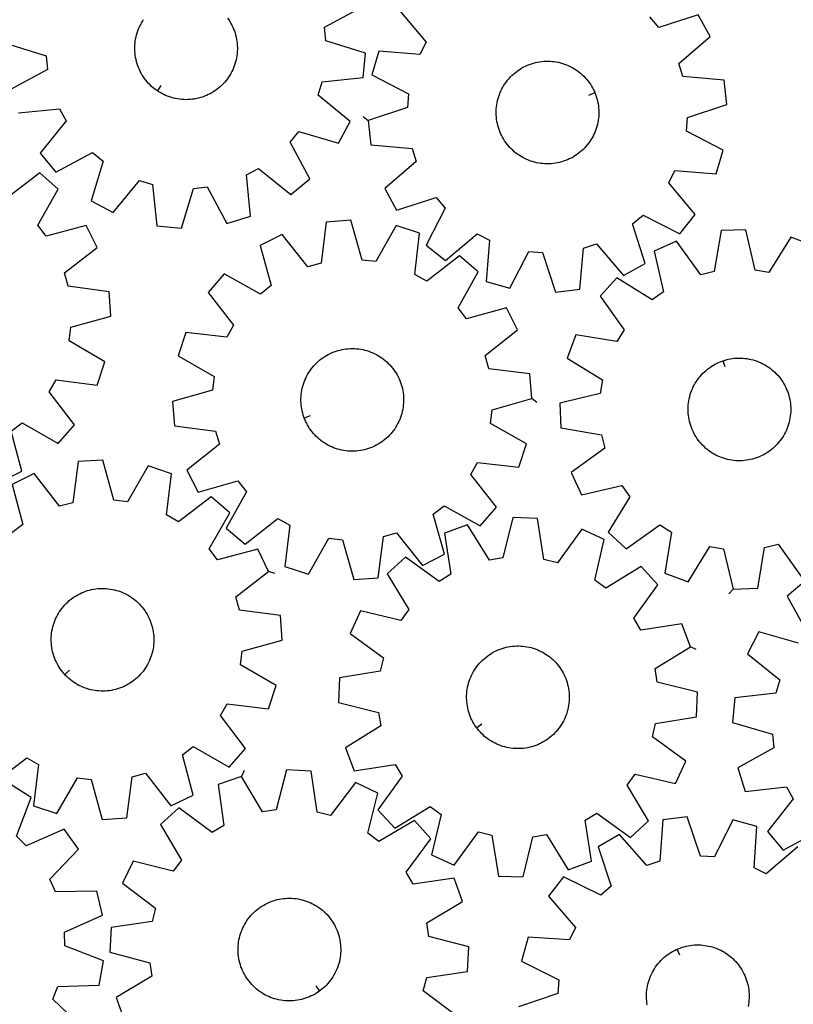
# Model space of a CAD drawing. Header units: millimetres. Extents: x 7 to 1243, y 7 to 1755.
# Tile 4 of 16: x 555 to 916, y 423 to 883. Entities that reach past the tile are written whole.
import ezdxf

# ---------------------------------------------------------------- set-up
doc = ezdxf.new("R2010")
doc.units = ezdxf.units.MM
doc.layers.add('CUT', color=7, linetype='CONTINUOUS', true_color=0x000000)
doc.layers.add('LEADIN', color=1, linetype='CONTINUOUS', true_color=0xff0000)

msp = doc.modelspace()

# ---------------------------------------------------------------- linework, layer by layer
at = {"layer": 'CUT'}
for points in [[(553.964461, 839.458114), (573.247466, 841.357624), (576.298089, 835.697555), (564.109697, 820.634836), (571.459073, 811.742584), (588.547336, 820.87679), (593.531759, 816.814991), (588.035406, 798.234557), (598.228262, 792.831673), (610.520248, 807.809973), (616.679638, 805.964817), (618.712095, 786.695371), (630.19666, 785.604393), (635.821027, 804.146478), (642.217672, 804.798872), (651.469515, 787.774013), (662.497369, 791.161034), (660.597858, 810.444039), (666.257927, 813.494663), (681.320646, 801.30627), (690.212898, 808.655647), (681.078692, 825.743909), (685.140491, 830.728332), (703.720925, 825.231979), (709.12381, 835.424835), (694.145509, 847.716822), (695.990666, 853.876212), (715.260111, 855.908668), (716.351089, 867.393233), (697.809004, 873.0176), (697.15661, 879.414246), (714.181469, 888.666088)], [(651.770349, 883.717924), (652.33104, 882.915228), (652.858523, 882.09033), (653.351921, 881.244603), (653.810412, 880.379455), (654.233234, 879.496326), (654.619682, 878.596686), (654.969114, 877.682031), (655.280947, 876.753885), (655.554663, 875.813792), (655.789806, 874.863317), (655.985985, 873.904042), (656.142873, 872.937563), (656.26021, 871.96549), (656.337799, 870.989439), (656.375512, 870.011036), (656.373286, 869.031908), (656.331124, 868.053687), (656.249097, 867.077999), (656.127342, 866.106469), (655.966061, 865.140713), (655.765522, 864.18234), (655.526059, 863.232944), (655.248071, 862.294106), (654.93202, 861.367387), (654.578433, 860.454331), (654.187898, 859.556457), (653.761065, 858.67526), (653.298644, 857.812206), (652.801406, 856.968731), (652.270177, 856.146241), (651.705842, 855.346103), (651.10934, 854.569649), (650.481664, 853.818172), (649.823858, 853.092922), (649.137018, 852.395106), (648.422287, 851.725887), (647.680854, 851.086378), (646.913954, 850.477642), (646.122862, 849.900694), (645.308896, 849.356494), (644.47341, 848.845947), (643.617794, 848.369903), (642.743474, 847.929155), (641.851904, 847.524436), (640.944568, 847.156419), (640.022976, 846.825718), (639.088662, 846.532882), (638.143181, 846.2784), (637.188107, 846.062694), (636.22503, 845.886124), (635.255552, 845.748983), (634.281287, 845.6515), (633.303856, 845.593837), (632.324887, 845.57609), (631.346009, 845.598288), (630.368851, 845.660395), (629.39504, 845.762307), (628.426195, 845.903855), (627.463931, 846.084803), (626.509848, 846.30485), (625.565534, 846.563629), (624.632561, 846.86071), (623.712483, 847.195599), (622.806829, 847.567737), (621.917108, 847.976506), (621.044801, 848.421226), (620.19136, 848.901155), (619.358204, 849.415496), (618.952462, 849.689444), (618.54672, 849.963392), (617.75826, 850.543932), (616.994136, 851.156148), (616.255619, 851.799022), (615.543938, 852.471485), (614.860278, 853.172416), (614.205778, 853.90065), (613.581525, 854.654973), (612.98856, 855.434132), (612.42787, 856.236828), (611.900386, 857.061726), (611.406988, 857.907452), (610.948497, 858.7726), (610.525675, 859.655729), (610.139227, 860.55537), (609.789795, 861.470024), (609.477962, 862.39817), (609.204246, 863.338263), (608.969103, 864.288738), (608.772924, 865.248013), (608.616036, 866.214492), (608.498699, 867.186566), (608.42111, 868.162617), (608.383397, 869.14102), (608.385623, 870.120147), (608.427785, 871.098369), (608.509812, 872.074057), (608.631567, 873.045587), (608.792848, 874.011342), (608.993387, 874.969715), (609.23285, 875.919111), (609.510838, 876.85795), (609.826889, 877.784668), (610.180476, 878.697724), (610.571011, 879.595598), (610.997844, 880.476795), (611.460265, 881.339849), (611.957503, 882.183324), (612.488732, 883.005815)], [(732.256107, 887.298492), (744.711198, 872.455544), (741.762005, 866.741968), (722.44819, 868.297271), (719.258385, 857.210765), (736.44554, 848.264027), (735.907331, 841.856764), (717.468504, 835.9026), (718.764131, 824.439318), (738.06676, 822.750849), (740.021473, 816.625346), (725.264778, 804.068182), (730.848589, 793.973306), (749.328042, 799.80016), (753.47809, 794.88897), (744.6501, 777.64052), (753.672011, 770.450903), (768.514959, 782.905994), (774.228535, 779.956801), (772.673231, 760.642986), (783.759737, 757.453181), (792.706476, 774.640336), (799.113739, 774.102127), (805.067903, 755.6633), (816.531184, 756.958927), (818.219654, 776.261556), (824.345157, 778.216269), (836.902321, 763.459574), (846.997197, 769.043385), (841.170343, 787.522839), (846.081533, 791.672887), (863.329983, 782.844897), (870.5196, 791.866807), (858.064508, 806.709756), (861.013702, 812.423331), (880.327517, 810.868028), (883.517321, 821.954534), (866.330167, 830.901273), (866.868376, 837.308536), (885.307203, 843.2627), (884.011576, 854.725981), (864.708947, 856.414451), (862.754233, 862.539953), (877.510929, 875.097117), (871.927117, 885.191993), (853.447664, 879.365139), (849.297616, 884.27633)], [(548.40782, 871.758822), (566.949905, 866.134455), (567.602299, 859.73781), (550.57744, 850.485967)], [(545.281969, 666.785201), (555.615582, 671.913741), (550.617774, 690.634434), (555.708973, 694.561568), (572.54701, 684.973923), (580.131416, 693.666578), (568.349944, 709.049665), (571.55075, 714.626181), (590.7761, 712.21199), (594.456643, 723.145383), (577.68513, 732.848928), (578.508248, 739.225852), (597.194027, 744.352654), (596.410376, 755.862274), (577.202133, 758.409001), (575.522252, 764.615504), (590.823719, 776.502789), (585.695179, 786.836401), (566.974486, 781.838594), (563.047352, 786.929793), (572.634997, 803.76783), (563.942342, 811.352235), (548.559255, 799.570764)], [(925.980211, 777.258295), (915.179158, 781.310792), (904.907422, 764.881128), (898.562396, 765.921964), (894.077971, 784.772226), (882.548277, 784.38286), (879.34579, 765.273007), (873.08544, 763.806478), (861.728689, 779.505734), (851.225643, 774.733784), (855.579955, 755.853043), (850.357362, 752.102415), (833.857247, 762.260595), (825.979845, 753.832547), (837.228052, 738.05534), (833.838308, 732.591612), (814.706822, 735.662226), (810.654326, 724.861173), (827.083989, 714.589437), (826.043153, 708.244412), (807.192891, 703.759987), (807.582257, 692.230292), (826.69211, 689.027805), (828.158639, 682.767455), (812.459383, 671.410704), (817.231333, 660.907658), (836.112074, 665.261971), (839.862702, 660.039377), (829.704522, 643.539263), (838.13257, 635.66186), (853.909777, 646.910067), (859.373505, 643.520323), (856.302891, 624.388837), (867.103944, 620.336341), (877.37568, 636.766005), (883.720706, 635.725168), (888.205131, 616.874907), (899.734825, 617.264272), (902.937312, 636.374125), (909.197662, 637.840654), (920.554413, 622.141398)], [(542.464487, 526.32802), (557.865045, 538.086644), (563.436804, 534.877565), (560.994078, 515.655819), (571.921995, 511.959052), (581.650425, 528.716142), (588.02612, 527.883559), (593.12518, 509.190191), (604.63595, 509.956757), (607.211186, 529.161198), (613.420177, 530.831865), (625.284735, 515.51277), (635.625949, 520.625966), (630.655935, 539.354057), (635.752958, 543.273629), (652.576744, 533.661001), (660.174045, 542.342389), (648.415421, 557.742947), (651.6245, 563.314705), (670.846246, 560.87198), (674.543013, 571.799897), (657.785922, 581.528326), (658.618505, 587.904022), (677.311874, 593.003081), (676.545308, 604.513852), (657.340866, 607.089088), (655.6702, 613.298078), (670.989294, 625.162637), (665.876099, 635.503851), (647.148008, 630.533837), (643.228436, 635.63086), (652.841064, 652.454646), (644.159676, 660.051947), (628.759118, 648.293322), (623.187359, 651.502402), (625.630085, 670.724148), (614.702167, 674.420915), (604.973738, 657.663824), (598.598043, 658.496407), (593.498983, 677.189775), (581.988212, 676.42321), (579.412977, 657.218768), (573.203986, 655.548102), (561.339427, 670.867196), (550.998214, 665.754001), (555.968228, 647.02591), (550.871205, 643.106338)], [(922.314265, 621.033957), (913.499359, 613.591988), (922.811774, 596.600185)], [(918.802324, 591.573556), (900.165426, 596.875295), (894.869433, 586.626493), (909.975463, 574.491822), (908.194822, 568.313472), (888.947686, 566.079608), (887.976873, 554.584261), (906.576763, 549.154114), (907.296018, 542.764641), (890.368845, 533.335259), (893.871009, 522.34343), (913.133095, 524.444498), (916.242744, 518.816641), (904.212544, 503.62728), (911.654513, 494.812374), (928.646316, 504.124789)], [(758.776065, 417.46064), (743.303897, 429.124878), (744.893637, 435.35508), (764.062947, 438.179967), (764.679681, 449.699737), (745.921552, 454.555146), (745.006085, 460.919469), (761.63518, 470.865101), (757.796543, 481.743995), (738.608207, 479.051382), (735.326905, 484.580916), (746.884157, 500.133161), (739.174546, 508.714966), (722.477254, 498.884257), (717.329665, 502.737181), (722.055587, 521.528351), (711.648721, 526.506564), (699.984483, 511.034396), (693.754281, 512.624137), (690.929395, 531.793446), (679.409624, 532.41018), (674.554216, 513.652051), (668.189893, 512.736584), (658.244261, 529.36568), (647.365367, 525.527042), (650.05798, 506.338706), (644.528446, 503.057404), (628.9762, 514.614656), (620.394396, 506.905046), (630.225104, 490.207753), (626.372181, 485.060164), (607.581011, 489.786086), (602.602797, 479.37922), (618.074965, 467.714982), (616.485225, 461.48478), (597.315915, 458.659894), (596.699181, 447.140124), (615.457311, 442.284715), (616.372777, 435.920392), (599.743682, 425.97476), (603.582319, 415.095866)], [(553.723559, 379.950624), (563.156885, 386.591243), (555.369796, 404.33395), (559.804439, 408.989767), (577.904853, 402.074753), (584.078855, 411.819863), (570.094682, 425.231996), (572.410054, 431.230475), (591.778917, 431.768563), (593.753659, 443.134559), (575.701367, 450.174243), (575.544974, 456.602169), (593.233553, 464.511441), (590.708398, 475.767953), (571.336284, 475.36346), (568.731935, 481.24224), (582.047304, 495.318581), (575.406684, 504.751907), (557.663977, 496.964817), (553.00816, 501.39946), (559.923175, 519.499874), (550.178065, 525.673876)], [(918.387125, 496.440502), (903.727865, 483.769729), (897.971781, 486.635071), (899.244538, 505.969561), (888.112581, 508.996933), (879.418084, 491.680809), (873.003637, 492.125282), (866.780523, 510.475085), (855.33741, 509.011996), (853.931337, 489.686744), (847.835068, 487.642681), (835.063494, 502.214206), (825.051336, 496.483398), (831.147748, 478.091112), (826.297759, 473.869703), (808.922082, 482.444567), (801.865139, 473.318504), (814.535912, 458.659243), (811.67057, 452.90316), (792.33608, 454.175917), (789.308708, 443.043959), (806.624832, 434.349463), (806.180359, 427.935016), (787.830556, 421.711902)], [(848.027456, 422.591135), (847.882874, 423.559531), (847.777913, 424.533019), (847.712746, 425.509977), (847.687482, 426.488781), (847.702163, 427.467801), (847.756764, 428.445407), (847.851196, 429.419973), (847.9853, 430.389875), (848.158853, 431.353501), (848.371567, 432.309246), (848.623087, 433.255519), (848.912995, 434.190745), (849.240809, 435.113368), (849.605982, 436.021853), (850.007907, 436.914686), (850.445915, 437.790382), (850.919277, 438.647484), (851.427205, 439.484565), (851.968853, 440.300232), (852.543321, 441.093127), (853.149651, 441.86193), (853.786836, 442.605362), (854.453814, 443.322185), (855.149474, 444.011207), (855.872661, 444.67128), (856.622168, 445.301307), (857.39675, 445.900238), (858.195117, 446.467076), (859.01594, 447.000878), (859.857853, 447.500756), (860.719455, 447.965877), (861.599311, 448.395468), (862.047634, 448.59214), (862.495957, 448.788813), (863.407902, 449.145258), (864.333626, 449.464209), (865.271589, 449.745136), (866.220231, 449.987571), (867.177971, 450.19111), (868.143217, 450.355415), (869.114361, 450.480213), (870.089787, 450.565295), (871.067872, 450.610519), (872.046987, 450.615812), (873.025504, 450.581163), (874.001793, 450.506631), (874.974229, 450.39234), (875.941194, 450.238479), (876.901079, 450.045305), (877.852286, 449.81314), (878.793232, 449.542369), (879.72235, 449.233444), (880.638094, 448.886879), (881.53894, 448.50325), (882.423389, 448.083196), (883.289969, 447.627417), (884.137236, 447.13667), (884.963782, 446.611772), (885.76823, 446.053598), (886.549242, 445.463076), (887.305517, 444.841189), (888.035796, 444.188972), (888.738865, 443.507511), (889.413553, 442.79794), (890.058737, 442.06144), (890.673344, 441.299236), (891.25635, 440.512598), (891.806784, 439.702835), (892.323732, 438.871294), (892.806332, 438.019359), (893.253781, 437.148449), (893.665334, 436.260013), (894.040307, 435.355529), (894.378076, 434.436504), (894.678077, 433.504466), (894.939813, 432.560968), (895.162846, 431.607578), (895.346807, 430.645885), (895.491388, 429.677489), (895.59635, 428.704001), (895.661517, 427.727043), (895.68678, 426.748239), (895.672099, 425.769219), (895.617498, 424.791613), (895.523066, 423.817047), (895.388962, 422.847145), (895.215409, 421.883519)]]:
    msp.add_lwpolyline(points, dxfattribs=at)
for points in [[(823.50007, 848.899848), (823.690167, 848.448698), (824.03324, 847.53164), (824.338623, 846.601351), (824.605806, 845.659381), (824.834345, 844.707296), (825.02386, 843.746682), (825.174035, 842.779137), (825.284621, 841.806273), (825.355432, 840.829707), (825.386352, 839.851065), (825.377329, 838.871977), (825.328378, 837.894072), (825.23958, 836.918977), (825.111083, 835.948315), (824.943101, 834.983703), (824.735914, 834.026745), (824.489866, 833.079034), (824.205367, 832.142148), (823.882891, 831.217646), (823.522974, 830.307066), (823.126215, 829.411925), (822.693275, 828.533712), (822.224874, 827.673889), (821.721792, 826.833887), (821.184866, 826.015104), (820.61499, 825.218903), (820.013112, 824.446609), (819.380234, 823.699507), (818.71741, 822.978841), (818.025743, 822.285811), (817.306383, 821.621569), (816.560528, 820.987222), (815.789421, 820.383825), (814.994343, 819.812383), (814.176618, 819.273846), (813.337608, 818.769112), (812.478709, 818.299019), (811.60135, 817.864351), (810.706991, 817.465831), (809.797122, 817.104122), (808.873256, 816.779827), (807.936932, 816.493484), (806.989708, 816.245571), (806.033159, 816.036501), (805.068879, 815.86662), (804.098473, 815.736213), (803.123554, 815.645496), (802.145747, 815.594619), (801.166679, 815.583669), (800.187978, 815.612662), (799.211275, 815.681551), (798.238194, 815.790221), (797.270356, 815.938491), (796.309371, 816.126115), (795.356838, 816.35278), (794.414344, 816.618108), (793.483456, 816.921659), (792.565724, 817.262926), (791.662676, 817.641343), (790.775814, 818.056279), (789.906616, 818.507043), (789.056526, 818.992886), (788.226961, 819.512998), (787.419301, 820.066514), (786.63489, 820.652513), (785.875034, 821.270019), (785.140997, 821.918005), (784.434002, 822.595392), (783.755225, 823.301052), (783.105795, 824.033812), (782.486794, 824.792451), (781.899253, 825.575707), (781.344148, 826.382276), (780.822403, 827.210816), (780.334888, 828.059947), (779.882414, 828.928257), (779.465733, 829.8143), (779.08554, 830.716601), (778.742466, 831.63366), (778.437084, 832.563948), (778.1699, 833.505919), (777.941361, 834.458003), (777.751846, 835.418617), (777.601671, 836.386162), (777.491086, 837.359027), (777.420274, 838.335592), (777.389354, 839.314234), (777.398378, 840.293322), (777.447329, 841.271227), (777.536127, 842.246322), (777.664624, 843.216984), (777.832606, 844.181596), (778.039793, 845.138554), (778.285841, 846.086265), (778.570339, 847.023151), (778.892816, 847.947653), (779.252733, 848.858233), (779.649492, 849.753374), (780.082432, 850.631587), (780.550833, 851.49141), (781.053915, 852.331412), (781.590841, 853.150195), (782.160717, 853.946396), (782.762594, 854.718691), (783.395472, 855.465792), (784.058296, 856.186458), (784.749964, 856.879488), (785.469324, 857.54373), (786.215178, 858.178077), (786.986286, 858.781474), (787.781364, 859.352916), (788.599088, 859.891453), (789.438099, 860.396188), (790.296998, 860.86628), (791.174357, 861.300948), (792.068715, 861.699468), (792.978584, 862.061177), (793.90245, 862.385473), (794.838774, 862.671815), (795.785999, 862.919728), (796.742547, 863.128799), (797.706827, 863.298679), (798.677234, 863.429086), (799.652152, 863.519804), (800.629959, 863.57068), (801.609028, 863.58163), (802.587728, 863.552637), (803.564431, 863.483748), (804.537512, 863.375078), (805.50535, 863.226808), (806.466336, 863.039184), (807.418868, 862.81252), (808.361363, 862.547191), (809.292251, 862.24364), (810.209982, 861.902373), (811.11303, 861.523956), (811.999892, 861.10902), (812.869091, 860.658256), (813.71918, 860.172413), (814.548746, 859.652301), (815.356406, 859.098785), (816.140817, 858.512786), (816.900673, 857.89528), (817.634709, 857.247294), (818.341705, 856.569907), (819.020482, 855.864247), (819.669911, 855.131487), (820.288912, 854.372848), (820.876454, 853.589592), (821.431559, 852.783023), (821.953303, 851.954484), (822.440818, 851.105352), (822.893292, 850.237042), (823.309973, 849.350999)], [(794.092924, 705.980413), (793.206617, 717.482584), (773.976417, 719.857836), (772.24123, 726.049105), (787.43603, 738.072434), (782.2155, 748.359879), (763.540142, 743.195247), (759.567741, 748.251206), (769.004778, 765.174112), (760.244801, 772.680661), (744.96744, 760.762413), (739.362588, 763.913339), (741.605157, 783.159463), (730.639362, 786.742312), (721.085837, 769.884894), (714.701822, 770.651085), (709.408513, 789.29038), (697.906343, 788.404073), (695.531091, 769.173873), (689.339822, 767.438685), (677.316492, 782.633486), (667.029047, 777.412955), (672.19368, 758.737597), (667.13772, 754.765196), (650.214814, 764.202233), (642.708265, 755.442257), (654.626513, 740.164895), (651.475588, 734.560044), (632.229463, 736.802613), (628.646614, 725.836818), (645.504033, 716.283292), (644.737841, 709.899278), (626.098547, 704.605968), (626.984854, 693.103798), (646.215054, 690.728546), (647.950241, 684.537277), (632.755441, 672.513948), (637.975972, 662.226503), (656.651329, 667.391135), (660.62373, 662.335176), (651.186693, 645.412269), (659.94667, 637.90572), (675.224031, 649.823968), (680.828883, 646.673043), (678.586314, 627.426919), (689.552109, 623.844069), (699.105634, 640.701488), (705.489649, 639.935296), (710.782958, 621.296002), (722.285129, 622.182309), (724.660381, 641.412509), (730.85165, 643.147697), (742.874979, 627.952896), (753.162424, 633.173427), (747.997792, 651.848785), (753.053751, 655.821185), (769.976657, 646.384149), (777.483206, 655.144125), (765.564958, 670.421487), (768.715883, 676.026338), (787.962008, 673.783769), (791.544857, 684.749564), (774.687438, 694.30309), (775.45363, 700.687104)], [(687.665542, 696.769885), (687.491643, 697.227523), (687.181467, 698.156224), (686.909429, 699.096804), (686.675983, 700.047698), (686.481517, 701.007322), (686.326354, 701.974079), (686.210753, 702.946361), (686.134906, 703.922548), (686.09894, 704.901017), (686.102914, 705.880139), (686.146821, 706.858284), (686.23059, 707.833824), (686.354079, 708.805135), (686.517084, 709.770601), (686.719334, 710.728615), (686.960491, 711.677582), (687.240154, 712.615922), (687.557858, 713.542075), (687.913075, 714.454499), (688.305212, 715.351674), (688.733617, 716.232108), (689.197578, 717.094335), (689.696321, 717.936921), (690.229018, 718.758462), (690.79478, 719.557591), (691.392667, 720.332979), (692.021684, 721.083335), (692.680782, 721.807409), (693.368867, 722.503997), (694.084791, 723.17194), (694.827365, 723.810125), (695.59535, 724.41749), (696.387471, 724.993025), (697.202407, 725.535772), (698.038803, 726.044827), (698.895267, 726.519342), (699.770373, 726.958529), (700.662664, 727.361656), (701.570656, 727.728052), (702.492837, 728.057108), (703.427672, 728.348275), (704.373605, 728.60107), (705.329063, 728.815071), (706.292454, 728.989921), (707.262175, 729.125332), (708.236612, 729.221075), (709.214144, 729.276994), (710.193143, 729.292993), (711.17198, 729.269047), (712.149026, 729.205196), (713.122654, 729.101546), (714.091244, 728.958269), (715.053184, 728.775603), (716.006873, 728.553854), (716.950723, 728.29339), (717.883164, 727.994644), (718.802643, 727.658113), (719.707631, 727.284359), (720.596621, 726.874002), (721.468133, 726.427726), (722.320716, 725.946274), (723.152953, 725.430447), (723.963457, 724.881103), (724.750879, 724.299157), (725.51391, 723.685578), (726.251278, 723.041386), (726.961757, 722.367654), (727.644165, 721.665504), (728.297364, 720.936103), (728.920269, 720.180666), (729.511842, 719.400451), (730.0711, 718.596755), (730.59711, 717.770917), (731.088997, 716.924311), (731.545944, 716.058346), (731.967188, 715.174464), (732.35203, 714.274135), (732.699828, 713.358858), (733.010004, 712.430157), (733.282042, 711.489577), (733.515488, 710.538684), (733.709954, 709.57906), (733.865117, 708.612303), (733.980718, 707.640021), (734.056565, 706.663833), (734.092531, 705.685364), (734.088557, 704.706243), (734.04465, 703.728098), (733.960881, 702.752558), (733.837392, 701.781247), (733.674387, 700.815781), (733.472137, 699.857767), (733.23098, 698.9088), (732.951317, 697.970459), (732.633613, 697.044306), (732.278396, 696.131883), (731.886259, 695.234708), (731.457854, 694.354274), (730.993893, 693.492046), (730.49515, 692.649461), (729.962453, 691.82792), (729.396691, 691.02879), (728.798804, 690.253402), (728.169788, 689.503047), (727.510689, 688.778972), (726.822604, 688.082384), (726.10668, 687.414442), (725.364106, 686.776257), (724.596121, 686.168891), (723.804, 685.593356), (722.989064, 685.05061), (722.152668, 684.541555), (721.296204, 684.067039), (720.421098, 683.627852), (719.528807, 683.224725), (718.620815, 682.858329), (717.698634, 682.529274), (716.763799, 682.238106), (715.817866, 681.985312), (714.862408, 681.771311), (713.899017, 681.59646), (712.929296, 681.46105), (711.954859, 681.365306), (710.977327, 681.309388), (709.998328, 681.293388), (709.019491, 681.317334), (708.042445, 681.381185), (707.068817, 681.484836), (706.100227, 681.628113), (705.138287, 681.810778), (704.184598, 682.032527), (703.240748, 682.292992), (702.308307, 682.591738), (701.388828, 682.928268), (700.48384, 683.302023), (699.59485, 683.71238), (698.723338, 684.158655), (697.870755, 684.640108), (697.038518, 685.155935), (696.228014, 685.705278), (695.440592, 686.287224), (694.677561, 686.900804), (693.940193, 687.544995), (693.229714, 688.218727), (692.547306, 688.920878), (691.894107, 689.650278), (691.271202, 690.405715), (690.679629, 691.185931), (690.120371, 691.989626), (689.594361, 692.815464), (689.102474, 693.66207), (688.645527, 694.528035), (688.224283, 695.411918), (687.839441, 696.312246)], [(883.593646, 723.600516), (884.058359, 723.754515), (884.999575, 724.024345), (885.951013, 724.25556), (886.911091, 724.447774), (887.878209, 724.600669), (888.850759, 724.713988), (889.827122, 724.787545), (890.805673, 724.821216), (891.784783, 724.814945), (892.762822, 724.768743), (893.738162, 724.682686), (894.709181, 724.556919), (895.674262, 724.391649), (896.631799, 724.187153), (897.580198, 723.94377), (898.51788, 723.661906), (899.443285, 723.34203), (900.354872, 722.984674), (901.251125, 722.590433), (902.130552, 722.159964), (902.991688, 721.693982), (903.833101, 721.193263), (904.653391, 720.658641), (905.451191, 720.091005), (906.225174, 719.491301), (906.974052, 718.860526), (907.696578, 718.19973), (908.39155, 717.510014), (909.057811, 716.792524), (909.694252, 716.048456), (910.299815, 715.279047), (910.87349, 714.485579), (911.414323, 713.669372), (911.921414, 712.831784), (912.393919, 711.974209), (912.831052, 711.098076), (913.232085, 710.204841), (913.59635, 709.295992), (913.923241, 708.373042), (914.212215, 707.437526), (914.46279, 706.491002), (914.674548, 705.535046), (914.847139, 704.571247), (914.980273, 703.601211), (915.073731, 702.626552), (915.127356, 701.648891), (915.141059, 700.669857), (915.114817, 699.691079), (915.048674, 698.714186), (914.94274, 697.740804), (914.797191, 696.772553), (914.612269, 695.811044), (914.388283, 694.857878), (914.125605, 693.914641), (913.824673, 692.982904), (913.485986, 692.064216), (913.11011, 691.160108), (912.697669, 690.272083), (912.24935, 689.401621), (911.765899, 688.550169), (911.24812, 687.719145), (910.696877, 686.909932), (910.113086, 686.123876), (909.497718, 685.362287), (908.851798, 684.626432), (908.176401, 683.917536), (907.472652, 683.236777), (906.741721, 682.585291), (905.984825, 681.96416), (905.203224, 681.374418), (904.398219, 680.817048), (903.571149, 680.292977), (902.723391, 679.803077), (901.856357, 679.348163), (900.971488, 678.928993), (900.070259, 678.546265), (899.154169, 678.200614), (898.224743, 677.892618), (897.283527, 677.622788), (896.332089, 677.391573), (895.372011, 677.199358), (894.404893, 677.046464), (893.432343, 676.933144), (892.45598, 676.859587), (891.477429, 676.825917), (890.498319, 676.832187), (889.52028, 676.87839), (888.54494, 676.964446), (887.573921, 677.090214), (886.60884, 677.255483), (885.651303, 677.45998), (884.702904, 677.703362), (883.765222, 677.985226), (882.839817, 678.305102), (881.92823, 678.662458), (881.031977, 679.056699), (880.15255, 679.487169), (879.291414, 679.953151), (878.450001, 680.453869), (877.629712, 680.988491), (876.831911, 681.556127), (876.057928, 682.155831), (875.30905, 682.786606), (874.586524, 683.447402), (873.891552, 684.137118), (873.225291, 684.854608), (872.58885, 685.598676), (871.983287, 686.368085), (871.409612, 687.161553), (870.868779, 687.977761), (870.361688, 688.815349), (869.889183, 689.672923), (869.45205, 690.549057), (869.051017, 691.442291), (868.686752, 692.35114), (868.359861, 693.27409), (868.070887, 694.209606), (867.820312, 695.15613), (867.608554, 696.112087), (867.435963, 697.075885), (867.302829, 698.045921), (867.209371, 699.020581), (867.155746, 699.998241), (867.142043, 700.977275), (867.168285, 701.956053), (867.234428, 702.932946), (867.340362, 703.906328), (867.485911, 704.87458), (867.670833, 705.836089), (867.894819, 706.789255), (868.157497, 707.732491), (868.458429, 708.664229), (868.797116, 709.582916), (869.172992, 710.487025), (869.585433, 711.375049), (870.033752, 712.245512), (870.517203, 713.096964), (871.034982, 713.927988), (871.586225, 714.737201), (872.170016, 715.523256), (872.785384, 716.284845), (873.431304, 717.0207), (874.106701, 717.729597), (874.81045, 718.410355), (875.541381, 719.061842), (876.298277, 719.682973), (877.079878, 720.272714), (877.884883, 720.830084), (878.711953, 721.354156), (879.559711, 721.844056), (880.426745, 722.298969), (881.311614, 722.718139), (882.212843, 723.100868), (883.128933, 723.446518)], [(868.209314, 589.86003), (864.221166, 600.685008), (845.071746, 597.728299), (841.714577, 603.212103), (853.056475, 618.922093), (845.229367, 627.39687), (828.669093, 617.337062), (823.468912, 621.118703), (827.935507, 639.973197), (817.461045, 644.807566), (806.011069, 629.176173), (799.759557, 630.679931), (796.670849, 649.808504), (785.143676, 650.266475), (780.547152, 631.443235), (774.196045, 630.440176), (764.022264, 646.930676), (753.197286, 642.942528), (756.153994, 623.793108), (750.670191, 620.435939), (734.960201, 631.777836), (726.485423, 623.950729), (736.545232, 607.390455), (732.763591, 602.190274), (713.909096, 606.656868), (709.074727, 596.182407), (724.706121, 584.73243), (723.202363, 578.480919), (704.07379, 575.392211), (703.615818, 563.865038), (722.439059, 559.268514), (723.442118, 552.917407), (706.951618, 542.743625), (710.939766, 531.918648), (730.089186, 534.875356), (733.446355, 529.391552), (722.104457, 513.681563), (729.931565, 505.206785), (746.491839, 515.266593), (751.69202, 511.484952), (747.225425, 492.630458), (757.699887, 487.796089), (769.149863, 503.427482), (775.401375, 501.923725), (778.490083, 482.795152), (790.017256, 482.33718), (794.61378, 501.160421), (800.964887, 502.16348), (811.138668, 485.67298), (821.963646, 489.661127), (819.006938, 508.810548), (824.490741, 512.167717), (840.200731, 500.825819), (848.675509, 508.652927), (838.6157, 525.213201), (842.397341, 530.413381), (861.251836, 525.946787), (866.086205, 536.421249), (850.454811, 547.871225), (851.958569, 554.122737), (871.087142, 557.211444), (871.545114, 568.738618), (852.721873, 573.335141), (851.718814, 579.686248)], [(575.680692, 576.914406), (575.348625, 577.274135), (574.714389, 578.020084), (574.111107, 578.791282), (573.539784, 579.586445), (573.001369, 580.40425), (572.49676, 581.243336), (572.026796, 582.102305), (571.592258, 582.979729), (571.193872, 583.874147), (570.832299, 584.78407), (570.508141, 585.707984), (570.221939, 586.644351), (569.974167, 587.591613), (569.765239, 588.548192), (569.595503, 589.512497), (569.46524, 590.482924), (569.374669, 591.457855), (569.323938, 592.43567), (569.313134, 593.41474), (569.342273, 594.393436), (569.411308, 595.370129), (569.520123, 596.343194), (569.668538, 597.31101), (569.856305, 598.271967), (570.083112, 599.224466), (570.348581, 600.166921), (570.652271, 601.097763), (570.993676, 602.015444), (571.372227, 602.918436), (571.787295, 603.805235), (572.238189, 604.674367), (572.724159, 605.524384), (573.244395, 606.353871), (573.798032, 607.161449), (574.384147, 607.945772), (575.001767, 608.705536), (575.649862, 609.439476), (576.327355, 610.14637), (577.033116, 610.825042), (577.765973, 611.474362), (578.524704, 612.09325), (579.308048, 612.680675), (580.1147, 613.235659), (580.943318, 613.75728), (581.792522, 614.244668), (582.660899, 614.697013), (583.547004, 615.113561), (584.449363, 615.49362), (585.366472, 615.836557), (586.296806, 616.1418), (587.238816, 616.408843), (588.190935, 616.63724), (589.151577, 616.826612), (590.119144, 616.976642), (591.092026, 617.087083), (592.068602, 617.157748), (593.047248, 617.188522), (594.026335, 617.179353), (595.004233, 617.130255), (595.979315, 617.041312), (596.949957, 616.91267), (597.914544, 616.744544), (598.871471, 616.537214), (599.819145, 616.291025), (600.755989, 616.006386), (601.680443, 615.683772), (602.590969, 615.323719), (603.486051, 614.926827), (604.364199, 614.493755), (605.223952, 614.025226), (606.063879, 613.522019), (606.882582, 612.98497), (607.678698, 612.414975), (608.450903, 611.812982), (609.19791, 611.179993), (609.918477, 610.517062), (610.611404, 609.825291), (611.275538, 609.105832), (611.909774, 608.359883), (612.513055, 607.588685), (613.084379, 606.793521), (613.622794, 605.975716), (614.127403, 605.136631), (614.597367, 604.277661), (615.031904, 603.400237), (615.430291, 602.50582), (615.791864, 601.595896), (616.116022, 600.671983), (616.402224, 599.735616), (616.649996, 598.788354), (616.858924, 597.831774), (617.02866, 596.867469), (617.158922, 595.897043), (617.249494, 594.922111), (617.300225, 593.944297), (617.311029, 592.965226), (617.28189, 591.98653), (617.212855, 591.009837), (617.104039, 590.036773), (616.955625, 589.068957), (616.767858, 588.107999), (616.541051, 587.155501), (616.275582, 586.213046), (615.971892, 585.282203), (615.630487, 584.364523), (615.251936, 583.461531), (614.836868, 582.574731), (614.385974, 581.7056), (613.900004, 580.855583), (613.379768, 580.026095), (612.826131, 579.218518), (612.240015, 578.434194), (611.622396, 577.67443), (610.974301, 576.94049), (610.296808, 576.233596), (609.591046, 575.554925), (608.85819, 574.905604), (608.099459, 574.286717), (607.316115, 573.699292), (606.509463, 573.144307), (605.680845, 572.622687), (604.831641, 572.135299), (603.963264, 571.682954), (603.077159, 571.266405), (602.1748, 570.886347), (601.257691, 570.54341), (600.327357, 570.238166), (599.385347, 569.971124), (598.433228, 569.742726), (597.472586, 569.553355), (596.505019, 569.403324), (595.532137, 569.292884), (594.555561, 569.222218), (593.576915, 569.191445), (592.597828, 569.200614), (591.61993, 569.249711), (590.644848, 569.338655), (589.674206, 569.467297), (588.709619, 569.635423), (587.752691, 569.842753), (586.805017, 570.088942), (585.868174, 570.37358), (584.94372, 570.696195), (584.033194, 571.056248), (583.138112, 571.45314), (582.259964, 571.886211), (581.400211, 572.354741), (580.560284, 572.857948), (579.741581, 573.394996), (578.945465, 573.964991), (578.17326, 574.566984), (577.426253, 575.199973), (576.705686, 575.862905), (576.012759, 576.554676)], [(768.323103, 551.987), (768.031041, 552.379904), (767.479454, 553.188883), (766.961324, 554.019687), (766.477512, 554.870934), (766.028824, 555.741207), (765.616006, 556.629056), (765.239746, 557.533005), (764.90067, 558.451549), (764.599343, 559.383159), (764.336265, 560.326284), (764.111875, 561.279355), (763.926546, 562.240785), (763.780587, 563.208975), (763.67424, 564.182312), (763.607682, 565.159177), (763.581026, 566.137944), (763.594313, 567.116984), (763.647524, 568.094667), (763.740568, 569.069366), (763.873292, 570.039458), (764.045473, 571.00333), (764.256827, 571.959376), (764.507, 572.906006), (764.795577, 573.841644), (765.122077, 574.764733), (765.485957, 575.673736), (765.886611, 576.567141), (766.323372, 577.44346), (766.795514, 578.301234), (767.30225, 579.139037), (767.842737, 579.955474), (768.416076, 580.749185), (769.021312, 581.518851), (769.657437, 582.263189), (770.323394, 582.980961), (771.018074, 583.670972), (771.74032, 584.332074), (772.48893, 584.963166), (773.262659, 585.563199), (774.060219, 586.131172), (774.880281, 586.666142), (775.721482, 587.167217), (776.582421, 587.633564), (777.461665, 588.064407), (778.35775, 588.459028), (779.269186, 588.81677), (780.194456, 589.137038), (781.132018, 589.4193), (782.080314, 589.663085), (783.037763, 589.867987), (784.002774, 590.033665), (784.97374, 590.159845), (785.949044, 590.246315), (786.927063, 590.292931), (787.90617, 590.299617), (788.884735, 590.266361), (789.861129, 590.193219), (790.833727, 590.080311), (791.800911, 589.927827), (792.761069, 589.736019), (793.712606, 589.505208), (794.653936, 589.235777), (795.583492, 588.928174), (796.499729, 588.582913), (797.40112, 588.200566), (798.286166, 587.781771), (799.153393, 587.327225), (800.001359, 586.837685), (800.828651, 586.313964), (801.633892, 585.756935), (802.415743, 585.167525), (803.172902, 584.546715), (803.90411, 583.895539), (804.608148, 583.215079), (805.283845, 582.506468), (805.930076, 581.770887), (806.545767, 581.009559), (807.129891, 580.223751), (807.681478, 579.414772), (808.199608, 578.583968), (808.68342, 577.732721), (809.132108, 576.862448), (809.544926, 575.974599), (809.921186, 575.07065), (810.260262, 574.152106), (810.561589, 573.220496), (810.824667, 572.277371), (811.049057, 571.3243), (811.234386, 570.36287), (811.380345, 569.39468), (811.486692, 568.421343), (811.55325, 567.444478), (811.579906, 566.465711), (811.566619, 565.486671), (811.513408, 564.508989), (811.420364, 563.53429), (811.28764, 562.564197), (811.115459, 561.600325), (810.904105, 560.644279), (810.653932, 559.697649), (810.365355, 558.762011), (810.038855, 557.838922), (809.674975, 556.929919), (809.274321, 556.036515), (808.83756, 555.160196), (808.365418, 554.302421), (807.858682, 553.464618), (807.318195, 552.648181), (806.744856, 551.85447), (806.13962, 551.084805), (805.503495, 550.340467), (804.837538, 549.622695), (804.142858, 548.932683), (803.420612, 548.271582), (802.672002, 547.640489), (801.898273, 547.040457), (801.100713, 546.472483), (800.280651, 545.937513), (799.43945, 545.436438), (798.578511, 544.970091), (797.699267, 544.539248), (796.803182, 544.144628), (795.891746, 543.786885), (794.966476, 543.466617), (794.028914, 543.184355), (793.080618, 542.940571), (792.123169, 542.735669), (791.158158, 542.56999), (790.187192, 542.443811), (789.211888, 542.357341), (788.233869, 542.310724), (787.254762, 542.304038), (786.276197, 542.337294), (785.299803, 542.410436), (784.327205, 542.523344), (783.360021, 542.675828), (782.399863, 542.867636), (781.448326, 543.098447), (780.506996, 543.367878), (779.57744, 543.675481), (778.661203, 544.020743), (777.759812, 544.403089), (776.874766, 544.821884), (776.007539, 545.27643), (775.159573, 545.765971), (774.332282, 546.289691), (773.52704, 546.84672), (772.745189, 547.43613), (771.98803, 548.05694), (771.256822, 548.708117), (770.552784, 549.388577), (769.877087, 550.097187), (769.230856, 550.832768), (768.615165, 551.594096)], [(694.737598, 428.967184), (694.340708, 428.680563), (693.524206, 428.140173), (692.686343, 427.633538), (691.828511, 427.161499), (690.95214, 426.724843), (690.058688, 426.324297), (689.149641, 425.960526), (688.226513, 425.634137), (687.29084, 425.345672), (686.34418, 425.095612), (685.388108, 424.884374), (684.424216, 424.712307), (683.454107, 424.5797), (682.479397, 424.486773), (681.501708, 424.43368), (680.522667, 424.42051), (679.543903, 424.447284), (678.567046, 424.513959), (677.593722, 424.620422), (676.62555, 424.766498), (675.664142, 424.951942), (674.711098, 425.176447), (673.768004, 425.439638), (672.83643, 425.741077), (671.917927, 426.080263), (671.014023, 426.456632), (670.126223, 426.869556), (669.256005, 427.318348), (668.404816, 427.802262), (667.574074, 428.320493), (666.765161, 428.872176), (665.979423, 429.456395), (665.218169, 430.072177), (664.482665, 430.718497), (663.774136, 431.394279), (663.093761, 432.098399), (662.442672, 432.829684), (661.821953, 433.586918), (661.232637, 434.36884), (660.675704, 435.174148), (660.152083, 436.001503), (659.662644, 436.849527), (659.208202, 437.716809), (658.789514, 438.601905), (658.407276, 439.503342), (658.062124, 440.41962), (657.754633, 441.349214), (657.485315, 442.290576), (657.254618, 443.24214), (657.062925, 444.202322), (656.910557, 445.169523), (656.797766, 446.142135), (656.724741, 447.118538), (656.691602, 448.097107), (656.698406, 449.076213), (656.74514, 450.054227), (656.831727, 451.02952), (656.958023, 452.000471), (657.123817, 452.965462), (657.328835, 453.922887), (657.572733, 454.871153), (657.855107, 455.808682), (658.175487, 456.733913), (658.533338, 457.645306), (658.928067, 458.541344), (659.359015, 459.420536), (659.825465, 460.281419), (660.326641, 461.12256), (660.861709, 461.942558), (661.429779, 462.740049), (662.029904, 463.513706), (662.661087, 464.262241), (663.322275, 464.984407), (664.01237, 465.679004), (664.730222, 466.344875), (665.474636, 466.980911), (666.244374, 467.586055), (667.038154, 468.159298), (667.854656, 468.699687), (668.692519, 469.206323), (669.550351, 469.678361), (670.426722, 470.115017), (671.320175, 470.515564), (672.229221, 470.879335), (673.152349, 471.205724), (674.088022, 471.494189), (675.034682, 471.744248), (675.990754, 471.955487), (676.954646, 472.127553), (677.924755, 472.26016), (678.899465, 472.353088), (679.877154, 472.406181), (680.856195, 472.419351), (681.834959, 472.392577), (682.811816, 472.325902), (683.785141, 472.219438), (684.753313, 472.073363), (685.714721, 471.887918), (686.667765, 471.663414), (687.610858, 471.400223), (688.542432, 471.098783), (689.460935, 470.759597), (690.364839, 470.383229), (691.252639, 469.970305), (692.122857, 469.521512), (692.974046, 469.037598), (693.804788, 468.519368), (694.613701, 467.967685), (695.399439, 467.383466), (696.160693, 466.767684), (696.896197, 466.121364), (697.604726, 465.445582), (698.285101, 464.741462), (698.93619, 464.010177), (699.556909, 463.252943), (700.146226, 462.471021), (700.703158, 461.665713), (701.226779, 460.838358), (701.716218, 459.990334), (702.17066, 459.123052), (702.589348, 458.237956), (702.971587, 457.336519), (703.316738, 456.420241), (703.624229, 455.490647), (703.893547, 454.549285), (704.124245, 453.597721), (704.315937, 452.637539), (704.468305, 451.670337), (704.581096, 450.697726), (704.654121, 449.721323), (704.68726, 448.742754), (704.680456, 447.763648), (704.633722, 446.785634), (704.547135, 445.81034), (704.420839, 444.83939), (704.255045, 443.874399), (704.050028, 442.916974), (703.806129, 441.968708), (703.523755, 441.031179), (703.203376, 440.105948), (702.845524, 439.194555), (702.450796, 438.298517), (702.019848, 437.419324), (701.553397, 436.558442), (701.052221, 435.717301), (700.517153, 434.897303), (699.949083, 434.099812), (699.348958, 433.326155), (698.717776, 432.57762), (698.056587, 431.855453), (697.366492, 431.160857), (696.648641, 430.494986), (695.904226, 429.85895), (695.134488, 429.253806)]]:
    msp.add_lwpolyline(points, close=True, dxfattribs=at)
at = {"layer": 'LEADIN'}
for p, q in [((620.631185, 852.175785), (618.952462, 849.689444)), ((820.735468, 847.734956), (823.50007, 848.899848)), ((715.122361, 837.772256), (717.468504, 835.9026)), ((884.53733, 720.752805), (883.593646, 723.600516)), ((796.370951, 704.028339), (794.092924, 705.980413)), ((690.4699, 697.83552), (687.665542, 696.769885)), ((673.831093, 624.201295), (670.989294, 625.162637)), ((886.156616, 614.683197), (888.205131, 616.874907)), ((870.933192, 588.602855), (868.209314, 589.86003)), ((577.885074, 578.949276), (575.680692, 576.914406)), ((770.730774, 553.776726), (768.323103, 551.987)), ((659.538842, 532.071979), (658.244261, 529.36568)), ((863.252822, 445.844865), (862.047634, 448.59214)), ((692.981212, 431.399284), (694.737598, 428.967184))]:
    msp.add_line(p, q, dxfattribs=at)

doc.saveas('drawing.dxf')
